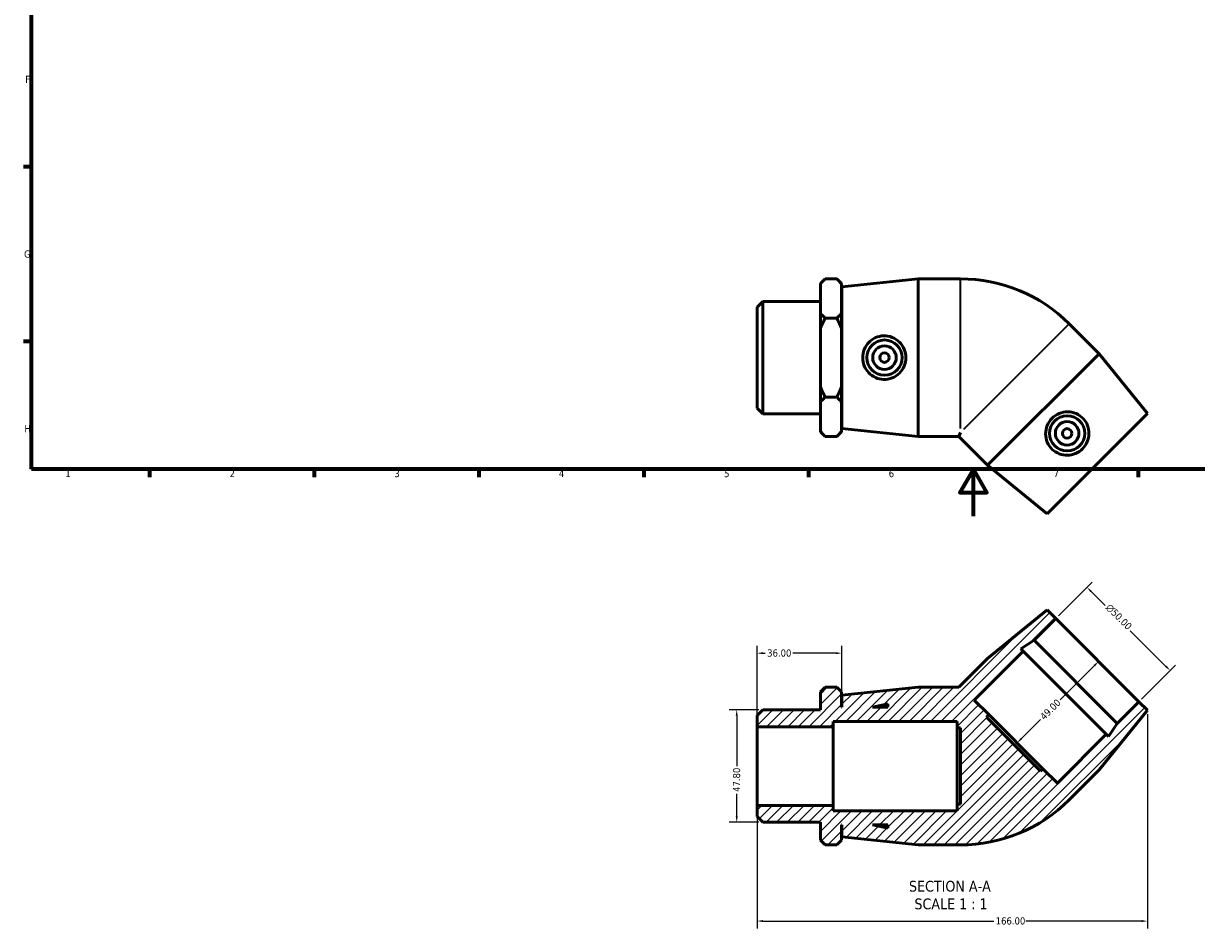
# Model space of a CAD drawing. Header units: millimetres. Extents: x 0 to 899, y -175 to 594.
# Tile 1 of 3: x 17 to 515, y -175 to 209. Entities that reach past the tile are written whole.
import ezdxf

# ---------------------------------------------------------------- set-up
doc = ezdxf.new("R2010")
doc.units = ezdxf.units.MM
for name, color, linetype, lineweight in [('Border (ANSI)', 7, 'Continuous', 70), ('Dimension (ANSI)', 7, 'Continuous', 25), ('Hatch (ANSI)', 7, 'Continuous', 18), ('Symbol (ANSI)', 7, 'Continuous', 25), ('Visible (ANSI)', 7, 'Continuous', 50), ('Visible Narrow (ANSI)', 7, 'Continuous', 35)]:
    doc.layers.add(name, color=color, linetype=linetype, lineweight=lineweight)
doc.styles.add('Label Text (ANSI)', font='tahoma.ttf')
doc.styles.add('Note Text (ANSI)', font='tahoma.ttf')
doc.dimstyles.new('Default - mm (ANSI)', dxfattribs={"dimtxt": 3.048, "dimasz": 2.5, "dimexe": 3.175, "dimexo": 1.6002, "dimgap": 0.8, "dimtad": 0, "dimtoh": 1, "dimrnd": 1e-08, "dimzin": 4, "dimdsep": 46, "dimtxsty": 'Note Text (ANSI)', "dimcen": 0.09, "dimdle": 10, "dimclrd": 256, "dimclre": 256, "dimclrt": 230, "dimadec": 1, "dimazin": 1, "dimtfac": 1, "dimtofl": 0, "dimtmove": 0, "dimatfit": 3, "dimfxl": 1, "dimtolj": 1, "dimtzin": 4, "dimlwd": -1, "dimlwe": -1, "dimarcsym": 0})

# ---------------------------------------------------------------- blocks, each defined once
blk = doc.blocks.new('Borders Default Border')
at = {"layer": 'Border (ANSI)'}
for p, q in [((20, 148.5), (16.55, 148.5)), ((20, 74.25), (16.55, 74.25)), ((70.08, 20), (70.08, 16.55)), ((140.17, 20), (140.17, 16.55)), ((210.25, 20), (210.25, 16.55)), ((280.33, 20), (280.33, 16.55)), ((350.42, 20), (350.42, 16.55)), ((490.58, 20), (490.58, 16.55))]:
    blk.add_line(p, q, dxfattribs=at)
at = {"layer": 'Border (ANSI)', "flags": 128}
for points in [[(20, 20), (20, 574), (821, 574), (821, 20), (20, 20)], [(420.5, 0), (420.5, 20), (414.73, 10), (426.27, 10), (420.5, 20)]]:
    blk.add_lwpolyline(points, dxfattribs=at)
at = {"layer": 'Border (ANSI)', "color": 230, "true_color": 0xff0080, "char_height": 3.05, "attachment_point": 7, "style": 'Note Text (ANSI)'}
for s, insert in [('F', (17.29, 184.1)), ('G', (16.81, 109.79)), ('H', (16.97, 35.6)), ('1', (34.35, 16.55)), ('2', (104.2, 16.55)), ('3', (174.26, 16.49)), ('4', (244.23, 16.55)), ('5', (314.48, 16.49)), ('6', (384.49, 16.49)), ('7', (454.6, 16.55))]:
    blk.add_mtext(s, dxfattribs=dict(at, insert=insert))
blk = doc.blocks.new('*D7')
at = {"layer": 'Defpoints', "color": 0, "transparency": 16777216}
for p in [(330.92, -82.33), (319.86, -130.13), (330.92, -130.13)]:
    blk.add_point(p, dxfattribs=at)
at = {"layer": 'Dimension (ANSI)', "transparency": 16777216}
for p, q in [((329.32, -82.33), (316.68, -82.33)), ((319.86, -84.83), (319.86, -106.25)), ((319.86, -127.63), (319.86, -118.02)), ((329.32, -130.13), (316.68, -130.13))]:
    blk.add_line(p, q, dxfattribs=at)
for points in [[(319.44, -84.83), (320.27, -84.83), (319.86, -82.33)], [(319.44, -127.63), (320.27, -127.63), (319.86, -130.13)]]:
    blk.add_solid(points, dxfattribs=at)
at = {"layer": 'Dimension (ANSI)', "color": 230, "true_color": 0xff0080, "transparency": 16777216, "insert": (318.26, -117.22), "char_height": 3.048, "attachment_point": 1, "rotation": 90, "style": 'Note Text (ANSI)'}
blk.add_mtext('\\A1;47.80', dxfattribs=at)
blk = doc.blocks.new('*D8')
at = {"layer": 'Defpoints', "color": 0, "transparency": 16777216}
for p in [(328.53, -58.26), (364.53, -76.08), (328.53, -89.5)]:
    blk.add_point(p, dxfattribs=at)
at = {"layer": 'Dimension (ANSI)', "transparency": 16777216}
for p, q in [((328.53, -87.9), (328.53, -55.08)), ((331.03, -58.26), (332.01, -58.26)), ((362.03, -58.26), (343.67, -58.26)), ((364.53, -74.48), (364.53, -55.08))]:
    blk.add_line(p, q, dxfattribs=at)
for points in [[(331.03, -57.84), (331.03, -58.68), (328.53, -58.26)], [(362.03, -57.84), (362.03, -58.68), (364.53, -58.26)]]:
    blk.add_solid(points, dxfattribs=at)
at = {"layer": 'Dimension (ANSI)', "color": 230, "true_color": 0xff0080, "transparency": 16777216, "insert": (332.81, -56.67), "char_height": 3.048, "attachment_point": 1, "style": 'Note Text (ANSI)'}
blk.add_mtext('\\A1;36.00', dxfattribs=at)
blk = doc.blocks.new('*D9')
at = {"layer": 'Defpoints', "color": 0, "transparency": 16777216}
for p in [(468.8, -30.28), (455.53, -43.54), (490.89, -78.89)]:
    blk.add_point(p, dxfattribs=at)
at = {"layer": 'Dimension (ANSI)', "transparency": 16777216}
for p, q in [((456.67, -42.41), (471.04, -28.03)), ((470.56, -32.04), (476.52, -38)), ((502.38, -63.86), (487.23, -48.71)), ((492.02, -77.76), (506.4, -63.39))]:
    blk.add_line(p, q, dxfattribs=at)
for points in [[(470.86, -31.75), (470.27, -32.34), (468.8, -30.28)], [(502.68, -63.57), (502.09, -64.16), (504.15, -65.63)]]:
    blk.add_solid(points, dxfattribs=at)
at = {"layer": 'Dimension (ANSI)', "color": 230, "true_color": 0xff0080, "transparency": 16777216, "insert": (478.71, -36.95), "char_height": 3.048, "attachment_point": 1, "rotation": 315, "style": 'Note Text (ANSI)'}
blk.add_mtext('\\A1;\\fAIGDT|b0|i0;\\H3.0480;\\ln\\fTahoma|b0|i0;\\H3.0480;50.00', dxfattribs=at)
blk = doc.blocks.new('*D10')
at = {"layer": 'Defpoints', "color": 0, "transparency": 16777216}
for p in [(473.21, -61.21), (438.56, -95.86), (439.09, -96.39)]:
    blk.add_point(p, dxfattribs=at)
at = {"layer": 'Dimension (ANSI)', "transparency": 16777216}
for p, q in [((471.97, -63.51), (457.4, -78.09)), ((440.86, -94.62), (449.07, -86.41))]:
    blk.add_line(p, q, dxfattribs=at)
for points in [[(471.68, -63.22), (472.27, -63.8), (473.74, -61.74)], [(440.56, -94.33), (441.15, -94.92), (439.09, -96.39)]]:
    blk.add_solid(points, dxfattribs=at)
at = {"layer": 'Dimension (ANSI)', "color": 230, "true_color": 0xff0080, "transparency": 16777216, "insert": (448.52, -84.72), "char_height": 3.048, "attachment_point": 1, "rotation": 45, "style": 'Note Text (ANSI)'}
blk.add_mtext('\\A1;49.00', dxfattribs=at)
blk = doc.blocks.new('*D11')
at = {"layer": 'Defpoints', "color": 0, "transparency": 16777216}
for p in [(494.53, -82.53), (328.53, -122.96), (494.53, -172.11)]:
    blk.add_point(p, dxfattribs=at)
at = {"layer": 'Dimension (ANSI)', "transparency": 16777216}
for p, q in [((494.53, -84.13), (494.53, -175.28)), ((328.53, -124.56), (328.53, -175.28)), ((331.03, -172.11), (429.19, -172.11)), ((492.03, -172.11), (442.87, -172.11))]:
    blk.add_line(p, q, dxfattribs=at)
for points in [[(331.03, -171.69), (331.03, -172.53), (328.53, -172.11)], [(492.03, -171.69), (492.03, -172.53), (494.53, -172.11)]]:
    blk.add_solid(points, dxfattribs=at)
at = {"layer": 'Dimension (ANSI)', "color": 230, "true_color": 0xff0080, "transparency": 16777216, "insert": (429.99, -170.52), "char_height": 3.048, "attachment_point": 1, "style": 'Note Text (ANSI)'}
blk.add_mtext('\\A1;166.00', dxfattribs=at)

msp = doc.modelspace()

# ---------------------------------------------------------------- hatches: boundary and pattern name
at = {"layer": 'Hatch (ANSI)'}
h = msp.add_hatch(dxfattribs=at)
h.set_pattern_fill('ANSI31', color=256, scale=25.4, style=0)
h.set_pattern_definition([(45, (0, 0), (-2.245064, 2.245064), [])])
edge = h.paths.add_edge_path()
edge.add_line((426.543, -60.508), (414.319, -72.732))
edge.add_line((414.319, -72.732), (397.031, -72.732))
edge.add_line((397.031, -72.732), (364.531, -76.082))
edge.add_line((364.531, -76.082), (364.531, -81.232))
edge.add_line((364.531, -81.232), (364.431, -81.232))
edge.add_line((364.431, -81.232), (364.431, -74.742))
edge.add_line((364.431, -74.742), (362.421, -72.732))
edge.add_line((362.421, -72.732), (357.441, -72.732))
edge.add_line((357.441, -72.732), (355.431, -74.742))
edge.add_line((355.431, -74.742), (355.431, -82.33))
edge.add_line((355.431, -82.33), (330.921, -82.33))
edge.add_line((330.921, -82.33), (328.531, -84.72))
edge.add_line((328.531, -84.72), (328.531, -89.501))
edge.add_line((328.531, -89.501), (360.931, -89.501))
edge.add_line((360.931, -89.501), (360.931, -87.232))
edge.add_line((360.931, -87.232), (413.531, -87.232))
edge.add_line((413.531, -87.232), (413.531, -89.982))
edge.add_line((413.531, -89.982), (415.001, -89.982))
edge.add_line((415.001, -89.982), (415.001, -122.482))
edge.add_line((415.001, -122.482), (413.531, -122.482))
edge.add_line((413.531, -122.482), (413.531, -125.232))
edge.add_line((413.531, -125.232), (360.931, -125.232))
edge.add_line((360.931, -125.232), (360.931, -122.963))
edge.add_line((360.931, -122.963), (328.531, -122.963))
edge.add_line((328.531, -122.963), (328.531, -127.743))
edge.add_line((328.531, -127.743), (330.921, -130.133))
edge.add_line((330.921, -130.133), (355.431, -130.133))
edge.add_line((355.431, -130.133), (355.431, -137.722))
edge.add_line((355.431, -137.722), (357.441, -139.732))
edge.add_line((357.441, -139.732), (362.421, -139.732))
edge.add_line((362.421, -139.732), (364.431, -137.722))
edge.add_line((364.431, -137.722), (364.431, -131.232))
edge.add_line((364.431, -131.232), (364.531, -131.232))
edge.add_line((364.531, -131.232), (364.531, -136.382))
edge.add_line((364.531, -136.382), (397.031, -139.732))
edge.add_line((397.031, -139.732), (415.001, -139.732))
edge.add_ellipse((415.001, -74.379), major_axis=(0, -65.352), ratio=1, start_angle=0, end_angle=45)
edge.add_line((461.212, -120.59), (473.919, -107.884))
edge.add_line((473.919, -107.884), (494.531, -82.534))
edge.add_line((494.531, -82.534), (490.89, -78.892))
edge.add_line((490.89, -78.892), (481.65, -88.132))
edge.add_line((481.65, -88.132), (478.012, -93.734))
edge.add_line((478.012, -93.734), (477.03, -92.752))
edge.add_line((477.03, -92.752), (456.241, -113.541))
edge.add_line((456.241, -113.541), (450.054, -107.353))
edge.add_line((450.054, -107.353), (449.015, -108.393))
edge.add_line((449.015, -108.393), (426.034, -85.412))
edge.add_line((426.034, -85.412), (427.073, -84.372))
edge.add_line((427.073, -84.372), (420.886, -78.185))
edge.add_line((420.886, -78.185), (441.675, -57.396))
edge.add_line((441.675, -57.396), (440.693, -56.414))
edge.add_line((440.693, -56.414), (446.295, -52.776))
edge.add_line((446.295, -52.776), (455.534, -43.537))
edge.add_line((455.534, -43.537), (451.893, -39.895))
edge.add_line((451.893, -39.895), (426.543, -60.508))
h.paths.add_polyline_path([(384.131, -132.62), (377.598, -131.232), (384.131, -131.232)], flags=0)
h.paths.add_polyline_path([(377.598, -81.232), (384.131, -79.843), (384.131, -81.232)], flags=0)

# ---------------------------------------------------------------- linework, layer by layer
at = {"layer": 'Visible (ANSI)'}
for p, q in [((355.431, 98.829), (357.441, 100.839)), ((362.421, 100.839), (357.441, 100.839)), ((364.431, 98.829), (362.421, 100.839)), ((364.531, 97.489), (397.031, 100.839)), ((397.031, 33.839), (397.031, 100.839)), ((397.031, 100.839), (415.001, 100.839)), ((355.431, 98.586), (355.431, 98.829)), ((355.431, 86.342), (355.431, 98.586)), ((364.431, 98.829), (364.431, 98.586)), ((364.431, 98.586), (364.431, 86.342)), ((364.531, 37.189), (364.531, 97.489)), ((328.531, 88.85), (330.921, 91.241)), ((330.921, 91.241), (330.921, 43.438)), ((330.921, 91.241), (355.431, 91.241)), ((364.431, 92.339), (364.531, 92.339)), ((328.531, 45.828), (328.531, 88.85)), ((355.431, 79.584), (355.431, 86.342)), ((364.431, 86.342), (364.431, 79.584)), ((357.441, 84.089), (362.421, 84.089)), ((473.919, 68.991), (461.212, 81.698)), ((355.431, 55.094), (355.431, 79.584)), ((364.431, 79.584), (364.431, 55.094)), ((473.919, 68.991), (426.543, 21.615)), ((494.531, 43.641), (473.919, 68.991)), ((355.431, 48.336), (355.431, 55.094)), ((364.431, 55.094), (364.431, 48.336)), ((357.441, 50.589), (362.421, 50.589)), ((328.531, 45.828), (330.921, 43.438)), ((355.431, 36.092), (355.431, 48.336)), ((364.431, 48.336), (364.431, 36.092)), ((330.921, 43.438), (355.431, 43.438)), ((364.431, 42.339), (364.531, 42.339)), ((494.531, 43.641), (451.893, 1.003)), ((355.431, 35.849), (355.431, 36.092)), ((355.431, 35.849), (357.441, 33.839)), ((364.431, 35.849), (362.421, 33.839)), ((364.431, 36.092), (364.431, 35.849)), ((364.531, 37.189), (397.031, 33.839)), ((415.001, 35.487), (414.319, 33.839)), ((362.421, 33.839), (357.441, 33.839)), ((397.031, 33.839), (414.319, 33.839)), ((426.543, 21.615), (414.319, 33.839)), ((451.893, 1.003), (426.543, 21.615)), ((451.893, -39.895), (426.543, -60.508)), ((455.534, -43.537), (451.893, -39.895)), ((446.295, -52.776), (455.534, -43.537)), ((455.534, -43.537), (490.89, -78.892)), ((440.693, -56.414), (446.295, -52.776)), ((446.295, -52.776), (481.65, -88.132)), ((420.886, -78.185), (441.675, -57.396)), ((441.675, -57.396), (440.693, -56.414)), ((441.675, -57.396), (477.03, -92.752)), ((426.543, -60.508), (414.319, -72.732)), ((357.441, -72.732), (355.431, -74.742)), ((355.431, -74.742), (355.431, -82.33)), ((362.421, -72.732), (357.441, -72.732)), ((364.431, -74.742), (362.421, -72.732)), ((364.431, -81.232), (364.431, -74.742)), ((397.031, -72.732), (364.531, -76.082)), ((414.319, -72.732), (397.031, -72.732)), ((364.531, -76.082), (364.531, -81.232)), ((427.073, -84.372), (420.886, -78.185)), ((490.89, -78.892), (481.65, -88.132)), ((494.531, -82.534), (490.89, -78.892)), ((330.921, -82.33), (328.531, -84.72)), ((328.531, -84.72), (328.531, -89.501)), ((355.431, -82.33), (330.921, -82.33)), ((364.531, -81.232), (364.431, -81.232)), ((377.598, -81.232), (384.131, -79.843)), ((384.131, -81.232), (377.598, -81.232)), ((384.131, -79.843), (384.131, -81.232)), ((426.034, -85.412), (427.073, -84.372)), ((450.054, -107.353), (427.073, -84.372)), ((473.919, -107.884), (494.531, -82.534)), ((328.531, -89.501), (360.931, -89.501)), ((328.531, -122.963), (328.531, -89.501)), ((360.931, -89.501), (360.931, -87.232)), ((360.931, -87.232), (413.531, -87.232)), ((360.931, -122.963), (360.931, -89.501)), ((413.531, -87.232), (413.531, -89.982)), ((449.015, -108.393), (426.034, -85.412)), ((481.65, -88.132), (478.012, -93.734)), ((413.531, -89.982), (415.001, -89.982)), ((413.531, -89.982), (413.531, -122.482)), ((415.001, -89.982), (415.001, -122.482)), ((477.03, -92.752), (456.241, -113.541)), ((478.012, -93.734), (477.03, -92.752)), ((450.054, -107.353), (449.015, -108.393)), ((456.241, -113.541), (450.054, -107.353)), ((461.212, -120.59), (473.919, -107.884)), ((360.931, -122.963), (328.531, -122.963)), ((328.531, -122.963), (328.531, -127.743)), ((360.931, -125.232), (360.931, -122.963)), ((415.001, -122.482), (413.531, -122.482)), ((413.531, -122.482), (413.531, -125.232)), ((328.531, -127.743), (330.921, -130.133)), ((413.531, -125.232), (360.931, -125.232)), ((330.921, -130.133), (355.431, -130.133)), ((355.431, -130.133), (355.431, -137.722)), ((364.431, -137.722), (364.431, -131.232)), ((364.431, -131.232), (364.531, -131.232)), ((364.531, -131.232), (364.531, -136.382)), ((384.131, -132.62), (377.598, -131.232)), ((377.598, -131.232), (384.131, -131.232)), ((384.131, -131.232), (384.131, -132.62)), ((355.431, -137.722), (357.441, -139.732)), ((362.421, -139.732), (364.431, -137.722)), ((364.531, -136.382), (397.031, -139.732)), ((362.421, -139.732), (357.441, -139.732)), ((397.031, -139.732), (415.001, -139.732))]:
    msp.add_line(p, q, dxfattribs=at)
for centre, radius in [((382.695, 67.339), 7.5), ((382.695, 67.339), 5), ((382.695, 67.339), 2), ((460.368, 35.166), 7.5), ((460.368, 35.166), 5), ((460.368, 35.166), 2)]:
    msp.add_circle(centre, radius, dxfattribs=at)
for centre, start, end in [((415.001, 35.487), 45, 90), ((415.001, -74.379), 270, 315)]:
    msp.add_arc(centre, 65.352, start, end, dxfattribs=at)
for points in [[(355.431, 98.586), (356.28, 99.678), (357.441, 100.839)], [(362.421, 100.839), (363.582, 99.678), (364.431, 98.586)], [(357.441, 84.089), (356.28, 85.25), (355.431, 86.342)], [(364.431, 86.342), (363.582, 85.25), (362.421, 84.089)], [(355.431, 79.584), (356.28, 81.767), (357.441, 84.089)], [(362.421, 84.089), (363.582, 81.767), (364.431, 79.584)], [(357.441, 50.589), (356.28, 52.911), (355.431, 55.094)], [(364.431, 55.094), (363.582, 52.911), (362.421, 50.589)], [(355.431, 48.336), (356.28, 49.428), (357.441, 50.589)], [(362.421, 50.589), (363.582, 49.428), (364.431, 48.336)], [(357.441, 33.839), (356.28, 35), (355.431, 36.092)], [(364.431, 36.092), (363.582, 35), (362.421, 33.839)]]:
    msp.add_rational_spline(points, [1, 1.00241153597, 1], degree=2, dxfattribs=at)
for points in [[(382.337, 58.062), (381.21, 58.096), (380.01, 58.357), (377.815, 59.338), (376.819, 60.059), (375.25, 61.697), (374.571, 62.728), (373.672, 64.979), (373.451, 66.197), (373.451, 68.481), (373.672, 69.7), (374.571, 71.95), (375.25, 72.981), (376.819, 74.62), (377.815, 75.34), (380.01, 76.322), (381.21, 76.582), (383.543, 76.652), (384.818, 76.435), (387.151, 75.498), (388.211, 74.778), (389.866, 73.122), (390.581, 72.081), (391.535, 69.782), (391.773, 68.525), (391.773, 66.153), (391.535, 64.896), (390.581, 62.597), (389.866, 61.556), (388.211, 59.9), (387.151, 59.18), (384.818, 58.243), (383.543, 58.026), (382.337, 58.062)], [(467.181, 41.473), (467.954, 40.651), (468.618, 39.619), (469.477, 37.373), (469.671, 36.159), (469.622, 33.891), (469.373, 32.682), (468.418, 30.455), (467.712, 29.437), (466.097, 27.822), (465.079, 27.116), (462.852, 26.161), (461.643, 25.912), (459.375, 25.863), (458.161, 26.057), (455.915, 26.916), (454.882, 27.58), (453.184, 29.18), (452.435, 30.235), (451.448, 32.548), (451.208, 33.806), (451.208, 36.147), (451.439, 37.389), (452.39, 39.689), (453.11, 40.747), (454.787, 42.424), (455.845, 43.144), (458.145, 44.095), (459.387, 44.326), (461.728, 44.326), (462.986, 44.086), (465.299, 43.099), (466.354, 42.35), (467.181, 41.473)]]:
    msp.add_open_spline(points, degree=3, knots=[0, 0, 0, 0, 0.3401048, 0.3401048, 0.6802095, 0.6802095, 1.0227524, 1.0227524, 1.3652952, 1.3652952, 1.707838, 1.707838, 2.0503808, 2.0503808, 2.3904856, 2.3904856, 2.7305904, 2.7305904, 3.0940354, 3.0940354, 3.4574805, 3.4574805, 3.8132632, 3.8132632, 4.169046, 4.169046, 4.5248287, 4.5248287, 4.8806114, 4.8806114, 5.2440565, 5.2440565, 5.6075016, 5.6075016, 5.6075016, 5.6075016], dxfattribs=at)
at = {"layer": 'Visible Narrow (ANSI)'}
for p, q in [((415.001, 37.266), (415.001, 100.505)), ((460.976, 81.462), (416.259, 36.745))]:
    msp.add_line(p, q, dxfattribs=at)

# ---------------------------------------------------------------- block references
msp.add_blockref('Borders Default Border', (0, 0))

# ---------------------------------------------------------------- texts
at = {"layer": 'Symbol (ANSI)', "char_height": 4.572, "attachment_point": 7, "style": 'Label Text (ANSI)'}
for s, insert in [('SECTION A-A', (393.107, -159.665)), ('SCALE 1 : 1', (395.426, -167.178))]:
    msp.add_mtext(s, dxfattribs=dict(at, insert=insert))

# ---------------------------------------------------------------- dimensions: what is measured, and where the dimension line sits
at = {"layer": 'Dimension (ANSI)'}
dim = msp.add_linear_dim(base=(468.795, -30.276), p1=(490.89, -78.892), p2=(455.534, -43.537), angle=315, text='\\fAIGDT|b0|i0;\\H3.0480;\\ln\\fTahoma|b0|i0;\\H3.0480;<>', dimstyle='Default - mm (ANSI)', override={"dimtoh": 0, "dimdec": 2, "dimtp": 0, "dimtm": 0, "dimtdec": 2, "dimatfit": 1}, dxfattribs=at)
dim.commit()
dim.dimension.update_dxf_attribs({"geometry": '*D9', "text_midpoint": (481.877, -43.357), "dimtype": 160})
for base, p1, p2, angle, override, picture, middle in [((328.531, -58.259), (364.531, -76.082), (328.531, -89.501), 180, {"dimtoh": 0, "dimdec": 2, "dimtp": 0, "dimtm": 0, "dimtdec": 2, "dimatfit": 1}, '*D8', (337.84, -58.259)), ((439.092, -96.391), (473.212, -61.215), (438.564, -95.863), 225, {"dimtoh": 0, "dimdec": 2, "dimse1": 1, "dimse2": 1, "dimtp": 0, "dimtm": 0, "dimtdec": 2, "dimatfit": 1}, '*D10', (453.234, -82.249)), ((319.856, -130.133), (330.921, -82.33), (330.921, -130.133), 90, {"dimtoh": 0, "dimdec": 2, "dimtp": 0, "dimtm": 0, "dimtdec": 2, "dimatfit": 1}, '*D7', (319.856, -112.137)), ((494.531, -172.108), (328.531, -122.963), (494.531, -82.534), 180, {"dimtoh": 0, "dimdec": 2, "dimtp": 0, "dimtm": 0, "dimtdec": 2, "dimatfit": 1}, '*D11', (436.031, -172.108))]:
    dim = msp.add_linear_dim(base=base, p1=p1, p2=p2, angle=angle, dimstyle='Default - mm (ANSI)', override=override, dxfattribs=at)
    dim.commit()
    dim.dimension.update_dxf_attribs({"geometry": picture, "text_midpoint": middle, "dimtype": 160})

doc.saveas('drawing.dxf')
